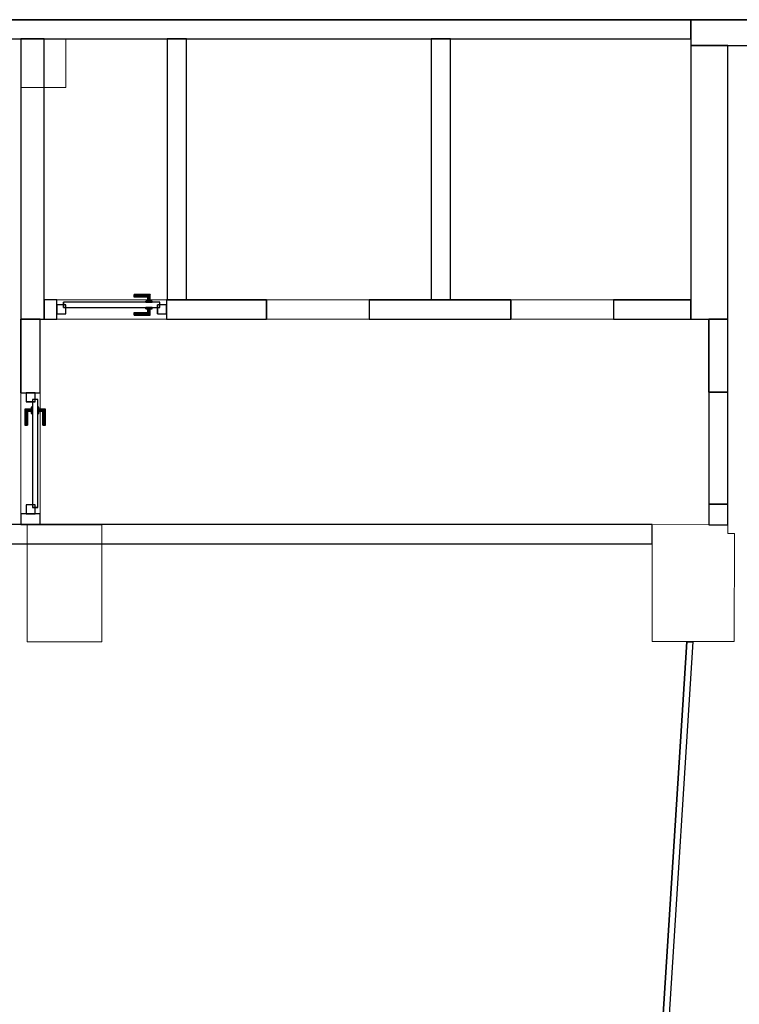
# Model space of a CAD drawing. Header units: metres. Extents: x 391.1 to 427.5, y 12.7 to 28.4.
# Tile 4 of 5: x 415.8 to 421.4, y 20.6 to 28.2. Entities that reach past the tile are written whole.
import ezdxf

# ---------------------------------------------------------------- set-up
doc = ezdxf.new("R2010")
doc.units = ezdxf.units.M
doc.layers.add('01_CARPINTERIA', color=5, linetype='Continuous', lineweight=25, true_color=0x0000ff)
doc.layers.add('01_SUELOS', color=7, linetype='Continuous', lineweight=25, true_color=0x007f00)
for name, color, linetype, lineweight in [('A-COLS-____-MCUT', 7, 'Continuous', 18), ('A-COLS-____-OTLN', 7, 'Continuous', 18), ('A-GENM-____-OTLN', 7, 'Continuous', 18), ('A-WALL-____-MCUT', 7, 'Continuous', 25), ('A-WALL-____-OTLN', 7, 'Continuous', 25)]:
    doc.layers.add(name, color=color, linetype=linetype, lineweight=lineweight)

# ---------------------------------------------------------------- blocks, each defined once
blk = doc.blocks.new('Family - LONDR55-XX_ZZ-ARQ-CAA-M3D-Londres55-151034-00_CLI_AIRE_PS2')
at = {"layer": '01_SUELOS', "color": 9, "true_color": 0xaad4aa}
for p, q in [((36.3274, 15.3876), (5.5167, 15.3876)), ((5.5167, 15.3876), (36.3274, 15.3876))]:
    blk.add_line(p, q, dxfattribs=at)
blk = doc.blocks.new('Family - Evans PS-2-151060-00_CLI_AIRE_PS2')
at = {"layer": 'A-WALL-____-MCUT', "color": 253, "true_color": 0xaaaaaa}
for p, q in [((2.9852, 0.05), (-0.0032, 0.05)), ((-0.0032, 0.05), (0, 0)), ((0, 0), (2.9852, 0)), ((2.9852, 0), (2.9852, 0.05)), ((3.853, 0.05), (3.853, 0)), ((4.6652, 0.05), (3.853, 0.05)), ((3.853, 0), (4.6684, 0)), ((4.6684, 0), (4.6652, 0.05))]:
    blk.add_line(p, q, dxfattribs=at)
at = {"layer": 'A-WALL-____-OTLN', "color": 253, "true_color": 0xaaaaaa}
for p, q in [((0, 0), (-0.0032, 0.05)), ((2.9852, 0.05), (-0.0032, 0.05)), ((2.9852, 0), (0, 0)), ((2.9852, 0), (2.9852, 0.05)), ((4.6652, 0.05), (3.853, 0.05)), ((3.853, 0.05), (3.853, 0)), ((3.853, 0), (4.6684, 0)), ((4.6684, 0), (4.6652, 0.05))]:
    blk.add_line(p, q, dxfattribs=at)
at = {"layer": 'A-WALL-____-OTLN', "color": 253, "lineweight": 18, "true_color": 0xaaaaaa}
blk.add_line((0, 0), (4.6684, 0), dxfattribs=at)
blk = doc.blocks.new('Family - Evans PS-2-151064-00_CLI_AIRE_PS2')
at = {"layer": 'A-WALL-____-MCUT', "color": 253, "true_color": 0xaaaaaa}
for p, q in [((2.03, 0.15), (0, 0.15)), ((0, 0.15), (0, 0)), ((2.03, 0), (2.03, 0.15)), ((0, 0), (2.03, 0))]:
    blk.add_line(p, q, dxfattribs=at)
at = {"layer": 'A-WALL-____-OTLN', "color": 253, "true_color": 0xaaaaaa}
for p, q in [((2.03, 0.15), (0, 0.15)), ((0, 0.15), (0, 0)), ((2.03, 0), (2.03, 0.15)), ((0, 0), (2.03, 0))]:
    blk.add_line(p, q, dxfattribs=at)
at = {"layer": 'A-WALL-____-OTLN', "color": 253, "lineweight": 18, "true_color": 0xaaaaaa}
blk.add_line((0.002, 0), (2.0112, 0), dxfattribs=at)
blk = doc.blocks.new('Family - Evans PS-2-151066-00_CLI_AIRE_PS2')
at = {"layer": 'A-WALL-____-MCUT', "color": 253, "true_color": 0xaaaaaa}
for p, q in [((2.03, 0.15), (0, 0.15)), ((0, 0.15), (0, 0)), ((2.03, 0), (2.03, 0.15)), ((0, 0), (2.03, 0))]:
    blk.add_line(p, q, dxfattribs=at)
at = {"layer": 'A-WALL-____-OTLN', "color": 253, "true_color": 0xaaaaaa}
for p, q in [((2.03, 0.15), (0, 0.15)), ((0, 0.15), (0, 0)), ((2.03, 0), (2.03, 0.15)), ((0, 0), (2.03, 0))]:
    blk.add_line(p, q, dxfattribs=at)
at = {"layer": 'A-WALL-____-OTLN', "color": 253, "lineweight": 18, "true_color": 0xaaaaaa}
blk.add_line((0.0104, 0), (2.0112, 0), dxfattribs=at)
blk = doc.blocks.new('Family - LONDR55-XX_ZZ-ARQ-CAA-M3D-Londres55-151076-00_CLI_AIRE_PS2')
at = {"layer": '01_CARPINTERIA', "color": 161, "true_color": 0xaaaaff}
for p, q in [((0.8009, 0.09), (0.05, 0.09)), ((0.05, 0.09), (0.05, 0.05)), ((0.8009, 0.09), (0.05, 0.09)), ((0.05, 0.05), (0.05, 0.09)), ((0.6009, 0.1487), (0.6009, 0.15)), ((0.6009, 0.15), (0.6009, 0.1487)), ((0.7259, 0.15), (0.6009, 0.15)), ((0.6009, 0.145), (0.6009, 0.1487)), ((0.6009, 0.1487), (0.6009, 0.145)), ((0.7246, 0.1487), (0.6009, 0.1487)), ((0.7246, 0.1487), (0.6009, 0.1487)), ((0.6009, 0.14), (0.6009, 0.145)), ((0.6009, 0.145), (0.6009, 0.14)), ((0.7209, 0.145), (0.6009, 0.145)), ((0.7209, 0.145), (0.6009, 0.145)), ((0.6009, 0.135), (0.6009, 0.14)), ((0.6009, 0.14), (0.6009, 0.135)), ((0.6009, 0.14), (0.7159, 0.14)), ((0.7159, 0.14), (0.6009, 0.14)), ((0.6009, 0.135), (0.6009, 0.1313)), ((0.6009, 0.1313), (0.6009, 0.135)), ((0.7109, 0.135), (0.6009, 0.135)), ((0.7109, 0.135), (0.6009, 0.135)), ((0.6009, 0.1313), (0.6009, 0.13)), ((0.6009, 0.13), (0.6009, 0.1313)), ((0.7072, 0.1313), (0.6009, 0.1313)), ((0.7072, 0.1313), (0.6009, 0.1313)), ((0.7059, 0.13), (0.6009, 0.13)), ((0.7409, 0.1), (0.6909, 0.1)), ((0.6909, 0.1), (0.6909, 0.09)), ((0.6909, 0.09), (0.6909, 0.1)), ((0.7409, 0.1), (0.6909, 0.1)), ((0.6909, 0.09), (0.7409, 0.09)), ((0.6909, 0.09), (0.7409, 0.09)), ((0.7059, 0.13), (0.7072, 0.1313)), ((0.7072, 0.1313), (0.7059, 0.13)), ((0.7059, 0.1), (0.7059, 0.13)), ((0.7072, 0.1), (0.7059, 0.1)), ((0.7059, 0.1), (0.7072, 0.1)), ((0.7072, 0.1313), (0.7109, 0.135)), ((0.7109, 0.135), (0.7072, 0.1313)), ((0.7072, 0.1), (0.7072, 0.1313)), ((0.7072, 0.1), (0.7072, 0.1313)), ((0.7109, 0.1), (0.7072, 0.1)), ((0.7072, 0.1), (0.7109, 0.1)), ((0.7109, 0.135), (0.7159, 0.14)), ((0.7159, 0.14), (0.7109, 0.135)), ((0.7109, 0.1), (0.7109, 0.135)), ((0.7109, 0.1), (0.7109, 0.135)), ((0.7159, 0.1), (0.7109, 0.1)), ((0.7109, 0.1), (0.7159, 0.1)), ((0.7209, 0.145), (0.7159, 0.14)), ((0.7159, 0.14), (0.7209, 0.145)), ((0.7159, 0.14), (0.7159, 0.1)), ((0.7159, 0.1), (0.7159, 0.14)), ((0.7209, 0.1), (0.7159, 0.1)), ((0.7159, 0.1), (0.7209, 0.1)), ((0.7246, 0.1487), (0.7209, 0.145)), ((0.7209, 0.145), (0.7246, 0.1487)), ((0.7209, 0.1), (0.7209, 0.145)), ((0.7209, 0.1), (0.7209, 0.145)), ((0.7209, 0.1), (0.7246, 0.1)), ((0.7246, 0.1), (0.7209, 0.1)), ((0.7259, 0.15), (0.7246, 0.1487)), ((0.7246, 0.1487), (0.7259, 0.15)), ((0.7246, 0.1), (0.7246, 0.1487)), ((0.7246, 0.1), (0.7246, 0.1487)), ((0.7246, 0.1), (0.7259, 0.1)), ((0.7259, 0.1), (0.7246, 0.1)), ((0.7259, 0.1), (0.7259, 0.15)), ((0.7409, 0.09), (0.7409, 0.1)), ((0.7409, 0.09), (0.7409, 0.1)), ((0.8009, 0.05), (0.8009, 0.09)), ((0.8009, 0.05), (0.8009, 0.09)), ((0.07, 0.07), (0, 0.07)), ((0, 0.07), (0, 0)), ((0.07, 0.07), (0, 0.07)), ((0, 0), (0, 0.07)), ((0, 0), (0.07, 0)), ((0, 0), (0.07, 0)), ((0.05, 0.05), (0.8009, 0.05)), ((0.05, 0.05), (0.8009, 0.05)), ((0.07, 0), (0.07, 0.07)), ((0.07, 0), (0.07, 0.07)), ((0.6009, 0.0087), (0.6009, 0.01)), ((0.6009, 0.01), (0.6009, 0.0087)), ((0.6009, 0.01), (0.7059, 0.01)), ((0.6009, 0.005), (0.6009, 0.0087)), ((0.6009, 0.0087), (0.6009, 0.005)), ((0.6009, 0.0087), (0.7072, 0.0087)), ((0.6009, 0.0087), (0.7072, 0.0087)), ((0.6009, 0), (0.6009, 0.005)), ((0.6009, 0.005), (0.6009, 0)), ((0.6009, 0.005), (0.7109, 0.005)), ((0.6009, 0.005), (0.7109, 0.005)), ((0.6009, -0.005), (0.6009, 0)), ((0.6009, 0), (0.6009, -0.005)), ((0.7159, 0), (0.6009, 0)), ((0.6009, 0), (0.7159, 0)), ((0.7409, 0.05), (0.6909, 0.05)), ((0.6909, 0.05), (0.6909, 0.04)), ((0.7409, 0.05), (0.6909, 0.05)), ((0.6909, 0.04), (0.6909, 0.05)), ((0.6909, 0.04), (0.7409, 0.04)), ((0.6909, 0.04), (0.7409, 0.04)), ((0.7072, 0.04), (0.7059, 0.04)), ((0.7059, 0.04), (0.7072, 0.04)), ((0.7059, 0.01), (0.7059, 0.04)), ((0.7072, 0.0087), (0.7059, 0.01)), ((0.7059, 0.01), (0.7072, 0.0087)), ((0.7109, 0.04), (0.7072, 0.04)), ((0.7072, 0.04), (0.7109, 0.04)), ((0.7072, 0.0087), (0.7072, 0.04)), ((0.7072, 0.0087), (0.7072, 0.04)), ((0.7109, 0.005), (0.7072, 0.0087)), ((0.7072, 0.0087), (0.7109, 0.005)), ((0.7109, 0.04), (0.7159, 0.04)), ((0.7159, 0.04), (0.7109, 0.04)), ((0.7109, 0.005), (0.7109, 0.04)), ((0.7109, 0.005), (0.7109, 0.04)), ((0.7159, 0), (0.7109, 0.005)), ((0.7109, 0.005), (0.7159, 0)), ((0.7159, 0.04), (0.7209, 0.04)), ((0.7209, 0.04), (0.7159, 0.04)), ((0.7159, 0.04), (0.7159, 0)), ((0.7159, 0), (0.7159, 0.04)), ((0.7209, 0.04), (0.7246, 0.04)), ((0.7246, 0.04), (0.7209, 0.04)), ((0.7209, -0.005), (0.7209, 0.04)), ((0.7209, -0.005), (0.7209, 0.04)), ((0.7246, 0.04), (0.7259, 0.04)), ((0.7259, 0.04), (0.7246, 0.04)), ((0.7246, -0.0087), (0.7246, 0.04)), ((0.7246, -0.0087), (0.7246, 0.04)), ((0.7259, -0.01), (0.7259, 0.04)), ((0.7409, 0.04), (0.7409, 0.05)), ((0.7409, 0.04), (0.7409, 0.05)), ((0.8509, 0.07), (0.7809, 0.07)), ((0.7809, 0.07), (0.7809, 0)), ((0.8509, 0.07), (0.7809, 0.07)), ((0.7809, 0), (0.7809, 0.07)), ((0.7809, 0), (0.8509, 0)), ((0.7809, 0), (0.8509, 0)), ((0.8509, 0), (0.8509, 0.07)), ((0.8509, 0), (0.8509, 0.07)), ((0.6009, -0.005), (0.6009, -0.0087)), ((0.6009, -0.0087), (0.6009, -0.005)), ((0.6009, -0.005), (0.7209, -0.005)), ((0.6009, -0.005), (0.7209, -0.005)), ((0.6009, -0.0087), (0.6009, -0.01)), ((0.6009, -0.01), (0.6009, -0.0087)), ((0.6009, -0.0087), (0.7246, -0.0087)), ((0.6009, -0.0087), (0.7246, -0.0087)), ((0.6009, -0.01), (0.7259, -0.01)), ((0.7159, 0), (0.7209, -0.005)), ((0.7209, -0.005), (0.7159, 0)), ((0.7209, -0.005), (0.7246, -0.0087)), ((0.7246, -0.0087), (0.7209, -0.005)), ((0.7246, -0.0087), (0.7259, -0.01)), ((0.7259, -0.01), (0.7246, -0.0087))]:
    blk.add_line(p, q, dxfattribs=at)
blk = doc.blocks.new('Family - Porta PS-2-151077-00_CLI_AIRE_PS2')
blk.add_blockref('Family - LONDR55-XX_ZZ-ARQ-CAA-M3D-Londres55-151076-00_CLI_AIRE_PS2', (0, 0))
blk = doc.blocks.new('Family - Pilar PS-2-151081-00_CLI_AIRE_PS2')
at = {"layer": 'A-COLS-____-MCUT', "color": 253, "true_color": 0xaaaaaa}
for p, q in [((0.5808, 0.91), (0, 0.91)), ((0, 0.91), (0, 0)), ((0.5808, 0), (0.5808, 0.91)), ((0, 0), (0.5808, 0))]:
    blk.add_line(p, q, dxfattribs=at)
at = {"layer": 'A-COLS-____-OTLN', "color": 253, "true_color": 0xaaaaaa}
for p, q in [((0.5808, 0.91), (0, 0.91)), ((0, 0.91), (0, 0)), ((0.5808, 0), (0.5808, 0.91)), ((0, 0), (0.5808, 0))]:
    blk.add_line(p, q, dxfattribs=at)
blk = doc.blocks.new('Family - Evans PS-2-151091-00_CLI_AIRE_PS2')
at = {"layer": 'A-WALL-____-MCUT', "color": 253, "true_color": 0xaaaaaa}
for p, q in [((0, 0.15), (0, 0)), ((8.79, 0.15), (0, 0.15)), ((8.79, 0), (8.79, 0.15)), ((0, 0), (8.09, 0)), ((8.09, 0), (8.09, 0.0009)), ((8.09, 0.0009), (8.24, 0.0009)), ((8.24, 0.0009), (8.24, 0)), ((8.24, 0), (8.79, 0))]:
    blk.add_line(p, q, dxfattribs=at)
at = {"layer": 'A-WALL-____-OTLN', "color": 253, "true_color": 0xaaaaaa}
for p, q in [((0, 0.15), (0, 0)), ((8.79, 0.15), (0, 0.15)), ((8.79, 0), (8.79, 0.15)), ((0, 0), (8.09, 0)), ((8.09, 0.0009), (8.24, 0.0009)), ((8.09, 0), (8.09, 0.0009)), ((8.24, 0.0009), (8.24, 0)), ((8.24, 0), (8.79, 0))]:
    blk.add_line(p, q, dxfattribs=at)
at = {"layer": 'A-WALL-____-OTLN', "color": 253, "lineweight": 18, "true_color": 0xaaaaaa}
blk.add_line((0, 0), (8.79, 0), dxfattribs=at)
blk = doc.blocks.new('Family - Evans PS-2-151100-00_CLI_AIRE_PS2')
at = {"layer": 'A-WALL-____-MCUT', "color": 253, "true_color": 0xaaaaaa}
for p, q in [((0.1, 0.15), (0, 0.15)), ((0, 0.15), (0, 0)), ((0.1, 0), (0.1, 0.15)), ((0.9509, 0.15), (0.9509, 0)), ((1.7291, 0.15), (0.9509, 0.15)), ((1.7291, 0), (1.7291, 0.15)), ((3.6291, 0.15), (2.5291, 0.15)), ((2.5291, 0.15), (2.5291, 0)), ((3.6291, 0), (3.6291, 0.15)), ((5.0291, 0.15), (4.4291, 0.15)), ((4.4291, 0.15), (4.4291, 0)), ((5.0291, 0), (5.0291, 0.15)), ((0, 0), (0.1, 0)), ((0.9509, 0), (1.7291, 0)), ((2.5291, 0), (3.6291, 0)), ((4.4291, 0), (5.0291, 0))]:
    blk.add_line(p, q, dxfattribs=at)
at = {"layer": 'A-WALL-____-OTLN', "color": 253, "true_color": 0xaaaaaa}
for p, q in [((0.1, 0.15), (0, 0.15)), ((0, 0.15), (0, 0)), ((0.1, 0), (0.1, 0.15)), ((0.9509, 0.15), (0.9509, 0)), ((0.9509, 0.15), (1.7291, 0.15)), ((1.7291, 0.15), (1.7291, 0)), ((2.5291, 0.15), (2.5291, 0)), ((2.5291, 0.15), (3.6291, 0.15)), ((3.6291, 0.15), (3.6291, 0)), ((4.4291, 0.15), (4.4291, 0)), ((4.4291, 0.15), (5.0291, 0.15)), ((5.0291, 0.15), (5.0291, 0)), ((0, 0), (0.1, 0)), ((0.9509, 0), (1.7291, 0)), ((2.5291, 0), (3.6291, 0)), ((4.4291, 0), (5.0291, 0))]:
    blk.add_line(p, q, dxfattribs=at)
at = {"layer": 'A-WALL-____-OTLN', "color": 253, "lineweight": 18, "true_color": 0xaaaaaa}
blk.add_line((-0.03, 0), (5.1668, 0), dxfattribs=at)
blk = doc.blocks.new('Family - Vano puerta-151102-00_CLI_AIRE_PS2')
at = {"layer": 'A-GENM-____-OTLN', "color": 253, "true_color": 0xaaaaaa}
for p, q in [((416.0773, 26.05), (416.0773, 25.9)), ((416.9282, 26.05), (416.0773, 26.05)), ((416.0773, 26.05), (416.0773, 25.9)), ((416.0773, 26.05), (416.9282, 26.05)), ((416.9282, 25.9), (416.9282, 26.05)), ((416.9282, 26.05), (416.9282, 25.9)), ((416.0773, 25.9), (416.9282, 25.9)), ((416.9282, 25.9), (416.0773, 25.9))]:
    blk.add_line(p, q, dxfattribs=at)
blk = doc.blocks.new('Family - Vano puerta-151104-00_CLI_AIRE_PS2')
at = {"layer": 'A-GENM-____-OTLN', "color": 253, "true_color": 0xaaaaaa}
for p, q in [((419.6064, 26.05), (419.6064, 25.9)), ((420.4064, 26.05), (419.6064, 26.05)), ((419.6064, 26.05), (419.6064, 25.9)), ((419.6064, 26.05), (420.4064, 26.05)), ((420.4064, 25.9), (420.4064, 26.05)), ((420.4064, 26.05), (420.4064, 25.9)), ((419.6064, 25.9), (420.4064, 25.9)), ((420.4064, 25.9), (419.6064, 25.9))]:
    blk.add_line(p, q, dxfattribs=at)
blk = doc.blocks.new('Family - Vano puerta-151106-00_CLI_AIRE_PS2')
at = {"layer": 'A-GENM-____-OTLN', "color": 253, "true_color": 0xaaaaaa}
for p, q in [((417.7064, 26.05), (417.7064, 25.9)), ((418.5064, 26.05), (417.7064, 26.05)), ((417.7064, 26.05), (417.7064, 25.9)), ((417.7064, 26.05), (418.5064, 26.05)), ((418.5064, 25.9), (418.5064, 26.05)), ((418.5064, 26.05), (418.5064, 25.9)), ((417.7064, 25.9), (418.5064, 25.9)), ((418.5064, 25.9), (417.7064, 25.9))]:
    blk.add_line(p, q, dxfattribs=at)
blk = doc.blocks.new('Family - Pilar PS-2-151117-00_CLI_AIRE_PS2')
at = {"layer": 'A-COLS-____-MCUT', "color": 253, "true_color": 0xaaaaaa}
for p, q in [((0.3491, 0.3776), (0, 0.3776)), ((0, 0.3776), (0, 0)), ((0.3491, 0), (0.3491, 0.3776)), ((0, 0), (0.3491, 0))]:
    blk.add_line(p, q, dxfattribs=at)
at = {"layer": 'A-COLS-____-OTLN', "color": 253, "true_color": 0xaaaaaa}
for p, q in [((0.3491, 0.3776), (0, 0.3776)), ((0, 0.3776), (0, 0)), ((0.3491, 0), (0.3491, 0.3776)), ((0, 0), (0.3491, 0))]:
    blk.add_line(p, q, dxfattribs=at)
blk = doc.blocks.new('Family - LONDR55-XX_ZZ-ARQ-CAA-M3D-Londres55-151119-00_CLI_AIRE_PS2')
at = {"layer": '01_CARPINTERIA', "color": 161, "true_color": 0xaaaaff}
for p, q in [((0.89, 0.09), (0.05, 0.09)), ((0.05, 0.09), (0.05, 0.05)), ((0.89, 0.09), (0.05, 0.09)), ((0.05, 0.09), (0.05, 0.05)), ((0.16, 0.1), (0.11, 0.1)), ((0.11, 0.1), (0.11, 0.09)), ((0.11, 0.1), (0.11, 0.09)), ((0.16, 0.1), (0.11, 0.1)), ((0.11, 0.09), (0.16, 0.09)), ((0.11, 0.09), (0.16, 0.09)), ((0.1263, 0.1487), (0.125, 0.15)), ((0.125, 0.15), (0.125, 0.1)), ((0.125, 0.15), (0.1263, 0.1487)), ((0.25, 0.15), (0.125, 0.15)), ((0.1263, 0.1), (0.125, 0.1)), ((0.125, 0.1), (0.1263, 0.1)), ((0.13, 0.145), (0.1263, 0.1487)), ((0.1263, 0.1487), (0.1263, 0.1)), ((0.1263, 0.1487), (0.1263, 0.1)), ((0.1263, 0.1487), (0.13, 0.145)), ((0.25, 0.1487), (0.1263, 0.1487)), ((0.25, 0.1487), (0.1263, 0.1487)), ((0.13, 0.1), (0.1263, 0.1)), ((0.1263, 0.1), (0.13, 0.1)), ((0.135, 0.14), (0.13, 0.145)), ((0.13, 0.145), (0.13, 0.1)), ((0.13, 0.145), (0.13, 0.1)), ((0.13, 0.145), (0.135, 0.14)), ((0.25, 0.145), (0.13, 0.145)), ((0.25, 0.145), (0.13, 0.145)), ((0.135, 0.1), (0.13, 0.1)), ((0.13, 0.1), (0.135, 0.1)), ((0.135, 0.1), (0.135, 0.14)), ((0.135, 0.14), (0.135, 0.1)), ((0.135, 0.14), (0.14, 0.135)), ((0.14, 0.135), (0.135, 0.14)), ((0.135, 0.14), (0.25, 0.14)), ((0.25, 0.14), (0.135, 0.14)), ((0.14, 0.1), (0.135, 0.1)), ((0.135, 0.1), (0.14, 0.1)), ((0.14, 0.135), (0.14, 0.1)), ((0.14, 0.135), (0.1437, 0.1313)), ((0.1437, 0.1313), (0.14, 0.135)), ((0.14, 0.135), (0.14, 0.1)), ((0.25, 0.135), (0.14, 0.135)), ((0.25, 0.135), (0.14, 0.135)), ((0.14, 0.1), (0.1437, 0.1)), ((0.1437, 0.1), (0.14, 0.1)), ((0.1437, 0.1313), (0.1437, 0.1)), ((0.1437, 0.1313), (0.145, 0.13)), ((0.145, 0.13), (0.1437, 0.1313)), ((0.1437, 0.1313), (0.1437, 0.1)), ((0.25, 0.1313), (0.1437, 0.1313)), ((0.25, 0.1313), (0.1437, 0.1313)), ((0.1437, 0.1), (0.145, 0.1)), ((0.145, 0.1), (0.1437, 0.1)), ((0.145, 0.13), (0.145, 0.1)), ((0.25, 0.13), (0.145, 0.13)), ((0.16, 0.09), (0.16, 0.1)), ((0.16, 0.1), (0.16, 0.09)), ((0.25, 0.1487), (0.25, 0.15)), ((0.25, 0.15), (0.25, 0.1487)), ((0.25, 0.145), (0.25, 0.1487)), ((0.25, 0.1487), (0.25, 0.145)), ((0.25, 0.145), (0.25, 0.14)), ((0.25, 0.14), (0.25, 0.145)), ((0.25, 0.14), (0.25, 0.135)), ((0.25, 0.135), (0.25, 0.14)), ((0.25, 0.135), (0.25, 0.1313)), ((0.25, 0.1313), (0.25, 0.135)), ((0.25, 0.1313), (0.25, 0.13)), ((0.25, 0.13), (0.25, 0.1313)), ((0.89, 0.05), (0.89, 0.09)), ((0.89, 0.09), (0.89, 0.05)), ((0.07, 0.07), (0, 0.07)), ((0, 0.07), (0, 0)), ((0.07, 0.07), (0, 0.07)), ((0, 0.07), (0, 0)), ((0, 0), (0.07, 0)), ((0, 0), (0.07, 0)), ((0.05, 0.05), (0.89, 0.05)), ((0.05, 0.05), (0.89, 0.05)), ((0.07, 0), (0.07, 0.07)), ((0.07, 0.07), (0.07, 0)), ((0.16, 0.05), (0.11, 0.05)), ((0.11, 0.05), (0.11, 0.04)), ((0.16, 0.05), (0.11, 0.05)), ((0.11, 0.05), (0.11, 0.04)), ((0.11, 0.04), (0.16, 0.04)), ((0.11, 0.04), (0.16, 0.04)), ((0.1263, 0.04), (0.125, 0.04)), ((0.125, 0.04), (0.1263, 0.04)), ((0.125, 0.04), (0.125, -0.01)), ((0.13, 0.04), (0.1263, 0.04)), ((0.1263, 0.04), (0.13, 0.04)), ((0.1263, 0.04), (0.1263, -0.0087)), ((0.1263, 0.04), (0.1263, -0.0087)), ((0.13, 0.04), (0.135, 0.04)), ((0.135, 0.04), (0.13, 0.04)), ((0.13, 0.04), (0.13, -0.005)), ((0.13, 0.04), (0.13, -0.005)), ((0.13, -0.005), (0.135, 0)), ((0.135, 0), (0.13, -0.005)), ((0.135, 0.04), (0.14, 0.04)), ((0.14, 0.04), (0.135, 0.04)), ((0.135, 0), (0.135, 0.04)), ((0.135, 0.04), (0.135, 0)), ((0.14, 0.005), (0.135, 0)), ((0.135, 0), (0.14, 0.005)), ((0.25, 0), (0.135, 0)), ((0.135, 0), (0.25, 0)), ((0.14, 0.04), (0.1437, 0.04)), ((0.1437, 0.04), (0.14, 0.04)), ((0.14, 0.04), (0.14, 0.005)), ((0.14, 0.04), (0.14, 0.005)), ((0.1437, 0.0087), (0.14, 0.005)), ((0.14, 0.005), (0.1437, 0.0087)), ((0.14, 0.005), (0.25, 0.005)), ((0.14, 0.005), (0.25, 0.005)), ((0.1437, 0.04), (0.145, 0.04)), ((0.145, 0.04), (0.1437, 0.04)), ((0.1437, 0.04), (0.1437, 0.0087)), ((0.1437, 0.04), (0.1437, 0.0087)), ((0.145, 0.01), (0.1437, 0.0087)), ((0.1437, 0.0087), (0.145, 0.01)), ((0.1437, 0.0087), (0.25, 0.0087)), ((0.1437, 0.0087), (0.25, 0.0087)), ((0.145, 0.04), (0.145, 0.01)), ((0.145, 0.01), (0.25, 0.01)), ((0.16, 0.04), (0.16, 0.05)), ((0.16, 0.05), (0.16, 0.04)), ((0.25, 0.0087), (0.25, 0.01)), ((0.25, 0.01), (0.25, 0.0087)), ((0.25, 0.005), (0.25, 0.0087)), ((0.25, 0.0087), (0.25, 0.005)), ((0.25, 0.005), (0.25, 0)), ((0.25, 0), (0.25, 0.005)), ((0.25, 0), (0.25, -0.005)), ((0.25, -0.005), (0.25, 0)), ((0.94, 0.07), (0.87, 0.07)), ((0.87, 0.07), (0.87, 0)), ((0.94, 0.07), (0.87, 0.07)), ((0.87, 0.07), (0.87, 0)), ((0.87, 0), (0.94, 0)), ((0.87, 0), (0.94, 0)), ((0.94, 0), (0.94, 0.07)), ((0.94, 0.07), (0.94, 0)), ((0.125, -0.01), (0.1263, -0.0087)), ((0.1263, -0.0087), (0.125, -0.01)), ((0.125, -0.01), (0.25, -0.01)), ((0.1263, -0.0087), (0.13, -0.005)), ((0.13, -0.005), (0.1263, -0.0087)), ((0.1263, -0.0087), (0.25, -0.0087)), ((0.1263, -0.0087), (0.25, -0.0087)), ((0.13, -0.005), (0.25, -0.005)), ((0.13, -0.005), (0.25, -0.005)), ((0.25, -0.005), (0.25, -0.0087)), ((0.25, -0.0087), (0.25, -0.005)), ((0.25, -0.0087), (0.25, -0.01)), ((0.25, -0.01), (0.25, -0.0087))]:
    blk.add_line(p, q, dxfattribs=at)
blk = doc.blocks.new('Family - Porta PS-2-151120-00_CLI_AIRE_PS2')
blk.add_blockref('Family - LONDR55-XX_ZZ-ARQ-CAA-M3D-Londres55-151119-00_CLI_AIRE_PS2', (0, 0))
blk = doc.blocks.new('Family - Pilar PS-2-151128-00_CLI_AIRE_PS2')
at = {"layer": 'A-COLS-____-MCUT', "color": 253, "true_color": 0xaaaaaa}
for p, q in [((0.44, 0.9093), (0, 0.91)), ((0, 0.91), (0, 0)), ((0.59, 0.9091), (0.44, 0.9093)), ((0.59, 0.84), (0.59, 0.9091)), ((0.64, 0.84), (0.59, 0.84)), ((0.638, 0), (0.64, 0.84)), ((0, 0), (0.271, 0)), ((0.271, 0), (0.638, 0))]:
    blk.add_line(p, q, dxfattribs=at)
at = {"layer": 'A-COLS-____-OTLN', "color": 253, "true_color": 0xaaaaaa}
for p, q in [((0, 0.91), (0, 0)), ((0.44, 0.9093), (0, 0.91)), ((0.59, 0.9091), (0.44, 0.9093)), ((0.59, 0.84), (0.59, 0.9091)), ((0.64, 0.84), (0.59, 0.84)), ((0.638, 0), (0.64, 0.84)), ((0, 0), (0.271, 0)), ((0.271, 0), (0.638, 0))]:
    blk.add_line(p, q, dxfattribs=at)
blk = doc.blocks.new('Family - Evans PS-2-151135-00_CLI_AIRE_PS2')
at = {"layer": 'A-WALL-____-MCUT', "color": 253, "true_color": 0xaaaaaa}
for p, q in [((2.1782, 0.18), (0, 0.18)), ((0, 0.18), (0, 0)), ((2.1782, 0), (2.1782, 0.18)), ((0, 0), (2.1782, 0))]:
    blk.add_line(p, q, dxfattribs=at)
at = {"layer": 'A-WALL-____-OTLN', "color": 253, "true_color": 0xaaaaaa}
for p, q in [((2.1782, 0.18), (0, 0.18)), ((0, 0.18), (0, 0)), ((2.1782, 0), (2.1782, 0.18)), ((0, 0), (2.1782, 0))]:
    blk.add_line(p, q, dxfattribs=at)
at = {"layer": 'A-WALL-____-OTLN', "color": 253, "lineweight": 18, "true_color": 0xaaaaaa}
blk.add_line((0, 0), (2.1782, 0), dxfattribs=at)
blk = doc.blocks.new('Family - Evans PS-2-151144-00_CLI_AIRE_PS2')
at = {"layer": 'A-WALL-____-MCUT', "color": 253, "true_color": 0xaaaaaa}
for p, q in [((0.0843, 0.15), (0, 0.15)), ((0, 0.15), (0, 0)), ((0.0843, 0), (0.0843, 0.15)), ((1.0243, 0.15), (1.0243, 0)), ((1.5994, 0.15), (1.0243, 0.15)), ((1.5994, 0), (1.5994, 0.15)), ((0, 0), (0.0843, 0)), ((1.0243, 0), (1.5994, 0))]:
    blk.add_line(p, q, dxfattribs=at)
at = {"layer": 'A-WALL-____-OTLN', "color": 253, "true_color": 0xaaaaaa}
for p, q in [((0.0843, 0.15), (0, 0.15)), ((0, 0.15), (0, 0)), ((0.0843, 0), (0.0843, 0.15)), ((1.0243, 0.15), (1.0243, 0)), ((1.0243, 0.15), (1.5994, 0.15)), ((1.5994, 0.15), (1.5994, 0)), ((0, 0), (0.0843, 0)), ((1.0243, 0), (1.5994, 0))]:
    blk.add_line(p, q, dxfattribs=at)
at = {"layer": 'A-WALL-____-OTLN', "color": 253, "lineweight": 18, "true_color": 0xaaaaaa}
blk.add_line((0, 0), (1.5994, 0), dxfattribs=at)
blk = doc.blocks.new('Family - Vano puerta-151146-00_CLI_AIRE_PS2')
at = {"layer": 'A-GENM-____-OTLN', "color": 253, "true_color": 0xaaaaaa}
for p, q in [((415.9473, 25.325), (415.7973, 25.325)), ((415.7973, 25.325), (415.7973, 24.385)), ((415.7973, 24.385), (415.7973, 25.325)), ((415.7973, 25.325), (415.9473, 25.325)), ((415.9473, 24.385), (415.9473, 25.325)), ((415.9473, 25.325), (415.9473, 24.385)), ((415.7973, 24.385), (415.9473, 24.385)), ((415.7973, 24.385), (415.9473, 24.385))]:
    blk.add_line(p, q, dxfattribs=at)
blk = doc.blocks.new('Family - Evans PS-2-151150-00_CLI_AIRE_PS2')
at = {"layer": 'A-WALL-____-MCUT', "color": 253, "true_color": 0xaaaaaa}
for p, q in [((0.1609, 0.15), (0, 0.15)), ((0, 0.15), (0, 0)), ((0.1609, 0), (0.1609, 0.15)), ((1.0309, 0.15), (1.0309, 0)), ((1.6003, 0.15), (1.0309, 0.15)), ((1.6003, 0), (1.6003, 0.15)), ((0, 0), (0.1609, 0)), ((1.0309, 0), (1.6003, 0))]:
    blk.add_line(p, q, dxfattribs=at)
at = {"layer": 'A-WALL-____-OTLN', "color": 253, "true_color": 0xaaaaaa}
for p, q in [((0.1609, 0.15), (0, 0.15)), ((0, 0.15), (0, 0)), ((0.1609, 0), (0.1609, 0.15)), ((1.0309, 0.15), (1.0309, 0)), ((1.0309, 0.15), (1.6003, 0.15)), ((1.6003, 0.15), (1.6003, 0)), ((0, 0), (0.1609, 0)), ((1.0309, 0), (1.6003, 0))]:
    blk.add_line(p, q, dxfattribs=at)
at = {"layer": 'A-WALL-____-OTLN', "color": 253, "lineweight": 18, "true_color": 0xaaaaaa}
blk.add_line((0, 0), (1.6003, 0), dxfattribs=at)
blk = doc.blocks.new('Family - Vano puerta-151152-00_CLI_AIRE_PS2')
at = {"layer": 'A-GENM-____-OTLN', "color": 253, "true_color": 0xaaaaaa}
for p, q in [((421.2964, 25.3307), (421.1464, 25.3307)), ((421.1464, 25.3307), (421.1464, 24.4607)), ((421.2964, 25.3307), (421.1464, 25.3307)), ((421.1464, 24.4607), (421.1464, 25.3307)), ((421.2964, 24.4607), (421.2964, 25.3307)), ((421.2964, 25.3307), (421.2964, 24.4607)), ((421.1464, 24.4607), (421.2964, 24.4607)), ((421.2964, 24.4607), (421.1464, 24.4607))]:
    blk.add_line(p, q, dxfattribs=at)
blk = doc.blocks.new('Family - Mur PS-2-151154-00_CLI_AIRE_PS2')
at = {"layer": 'A-WALL-____-MCUT', "color": 253, "true_color": 0xaaaaaa}
for p, q in [((2.1282, 0.29), (0, 0.29)), ((0, 0.29), (0, 0)), ((2.1282, 0), (2.1282, 0.29)), ((0, 0), (2.1282, 0))]:
    blk.add_line(p, q, dxfattribs=at)
at = {"layer": 'A-WALL-____-OTLN', "color": 253, "true_color": 0xaaaaaa}
for p, q in [((2.1282, 0.29), (0, 0.29)), ((0, 0.29), (0, 0)), ((2.1282, 0), (2.1282, 0.29)), ((0, 0), (2.1282, 0))]:
    blk.add_line(p, q, dxfattribs=at)
at = {"layer": 'A-WALL-____-OTLN', "color": 253, "lineweight": 18, "true_color": 0xaaaaaa}
blk.add_line((0, 0), (2.1282, 0), dxfattribs=at)
blk = doc.blocks.new('Family - Evans PS-2-151181-00_CLI_AIRE_PS2')
at = {"layer": 'A-WALL-____-MCUT', "color": 253, "true_color": 0xaaaaaa}
for p, q in [((0.0414, 0.2), (0, 0)), ((5.8375, 0.2), (0.0414, 0.2)), ((5.8375, 0), (5.8375, 0.2)), ((0, 0), (5.8375, 0))]:
    blk.add_line(p, q, dxfattribs=at)
at = {"layer": 'A-WALL-____-OTLN', "color": 253, "true_color": 0xaaaaaa}
for p, q in [((0.0414, 0.2), (0, 0)), ((5.8375, 0.2), (0.0414, 0.2)), ((5.8375, 0), (5.8375, 0.2)), ((0, 0), (5.8375, 0))]:
    blk.add_line(p, q, dxfattribs=at)
at = {"layer": 'A-WALL-____-OTLN', "color": 253, "lineweight": 18, "true_color": 0xaaaaaa}
blk.add_line((0, 0), (5.8375, 0), dxfattribs=at)
blk = doc.blocks.new('Family - Evans PS-2-151183-00_CLI_AIRE_PS2')
at = {"layer": 'A-WALL-____-MCUT', "color": 253, "true_color": 0xaaaaaa}
for p, q in [((8.39, 0.15), (0, 0.15)), ((0, 0.15), (0, 0)), ((0, 0), (20.2279, 0))]:
    blk.add_line(p, q, dxfattribs=at)
at = {"layer": 'A-WALL-____-OTLN', "color": 253, "true_color": 0xaaaaaa}
for p, q in [((8.39, 0.15), (0, 0.15)), ((0, 0.15), (0, 0)), ((0, 0), (20.2279, 0))]:
    blk.add_line(p, q, dxfattribs=at)
at = {"layer": 'A-WALL-____-OTLN', "color": 253, "lineweight": 18, "true_color": 0xaaaaaa}
blk.add_line((0, 0), (20.2279, 0), dxfattribs=at)
blk = doc.blocks.new('Family - Evans PS-2-151185-00_CLI_AIRE_PS2')
at = {"layer": 'A-WALL-____-MCUT', "color": 253, "true_color": 0xaaaaaa}
for p, q in [((0.87, 0.15), (0, 0.15)), ((0, 0.15), (0, 0)), ((0.87, 0), (0.87, 0.15)), ((0, 0), (0.87, 0))]:
    blk.add_line(p, q, dxfattribs=at)
at = {"layer": 'A-WALL-____-OTLN', "color": 253, "true_color": 0xaaaaaa}
for p, q in [((0.87, 0.15), (0, 0.15)), ((0, 0.15), (0, 0)), ((0.87, 0), (0.87, 0.15)), ((0, 0), (0.87, 0))]:
    blk.add_line(p, q, dxfattribs=at)
at = {"layer": 'A-WALL-____-OTLN', "color": 253, "lineweight": 18, "true_color": 0xaaaaaa}
blk.add_line((0, 0), (0.87, 0), dxfattribs=at)
blk = doc.blocks.new('LONDR55-XX_ZZ-ARQ-CAA-M3D-Londres55_ifc-1-00_CLI_AIRE_PS2')
at = {"layer": '01_CARPINTERIA', "color": 253, "lineweight": 18, "true_color": 0xaaaaaa}
blk.add_blockref('Family - Porta PS-2-151077-00_CLI_AIRE_PS2', (416.0773, 25.94), dxfattribs=at)
at = {"layer": '01_CARPINTERIA', "color": 253, "lineweight": 18, "true_color": 0xaaaaaa, "rotation": 270}
blk.add_blockref('Family - Porta PS-2-151120-00_CLI_AIRE_PS2', (415.8373, 25.325), dxfattribs=at)
at = {"layer": '01_SUELOS', "color": 253, "lineweight": 18, "true_color": 0xaaaaaa}
blk.add_blockref('Family - LONDR55-XX_ZZ-ARQ-CAA-M3D-Londres55-151034-00_CLI_AIRE_PS2', (391.1497, 12.8406), dxfattribs=at)
at = {"layer": 'A-COLS-____-OTLN', "color": 253, "lineweight": 18, "true_color": 0xaaaaaa}
for name, p in [('Family - Pilar PS-2-151117-00_CLI_AIRE_PS2', (415.7973, 27.7007)), ('Family - Pilar PS-2-151081-00_CLI_AIRE_PS2', (415.8464, 23.3897)), ('Family - Pilar PS-2-151128-00_CLI_AIRE_PS2', (420.7064, 23.3907))]:
    blk.add_blockref(name, p, dxfattribs=at)
at = {"layer": 'A-GENM-____-OTLN', "color": 253, "lineweight": 18, "true_color": 0xaaaaaa}
for name in ['Family - Vano puerta-151102-00_CLI_AIRE_PS2', 'Family - Vano puerta-151106-00_CLI_AIRE_PS2', 'Family - Vano puerta-151104-00_CLI_AIRE_PS2', 'Family - Vano puerta-151146-00_CLI_AIRE_PS2', 'Family - Vano puerta-151152-00_CLI_AIRE_PS2']:
    blk.add_blockref(name, (0, 0), dxfattribs=at)
at = {"layer": 'A-WALL-____-OTLN', "color": 253, "lineweight": 18, "true_color": 0xaaaaaa}
for name, p, rotation in [('Family - Evans PS-2-151183-00_CLI_AIRE_PS2', (421.0064, 28.2283), 180), ('Family - Evans PS-2-151181-00_CLI_AIRE_PS2', (426.8439, 28.2282), 180), ('Family - Evans PS-2-151135-00_CLI_AIRE_PS2', (415.7973, 28.0783), 270), ('Family - Evans PS-2-151064-00_CLI_AIRE_PS2', (417.0847, 26.05), 90), ('Family - Evans PS-2-151066-00_CLI_AIRE_PS2', (419.1374, 26.05), 90), ('Family - Mur PS-2-151154-00_CLI_AIRE_PS2', (421.2964, 25.9), 90), ('Family - Evans PS-2-151144-00_CLI_AIRE_PS2', (415.9473, 24.3007), 90), ('Family - Evans PS-2-151150-00_CLI_AIRE_PS2', (421.2964, 24.2997), 90), ('Family - Evans PS-2-151185-00_CLI_AIRE_PS2', (421.2964, 24.4607), 90), ('Family - Evans PS-2-151091-00_CLI_AIRE_PS2', (420.7064, 24.3007), 180), ('Family - Evans PS-2-151060-00_CLI_AIRE_PS2', (420.9763, 23.3897), 266.3774763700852)]:
    blk.add_blockref(name, p, dxfattribs=dict(at, rotation=rotation))
blk.add_blockref('Family - Evans PS-2-151100-00_CLI_AIRE_PS2', (415.9773, 25.9), dxfattribs=at)

msp = doc.modelspace()

# ---------------------------------------------------------------- block references
at = {"lineweight": 5}
msp.add_blockref('LONDR55-XX_ZZ-ARQ-CAA-M3D-Londres55_ifc-1-00_CLI_AIRE_PS2', (0, 0), dxfattribs=at)

doc.saveas('drawing.dxf')
